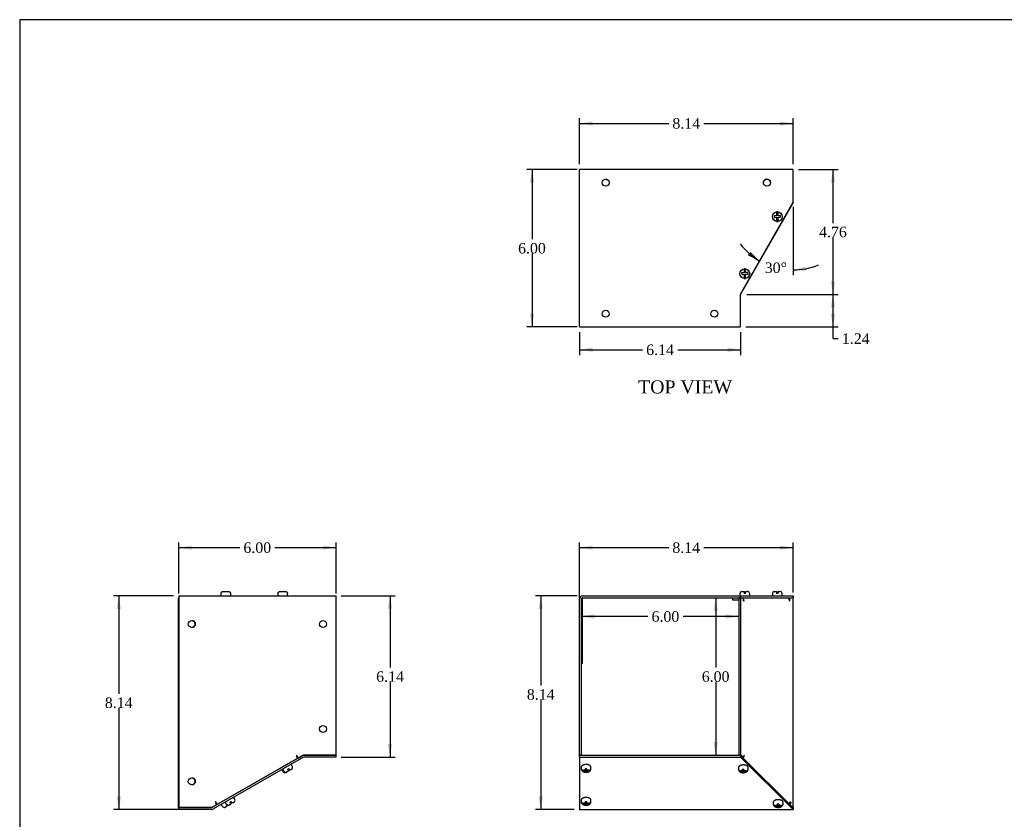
# Model space of a CAD drawing. Header units: inches. Extents: x 0.2 to 77.9, y -0.5 to 51.8.
# Tile 2 of 5: x 0.2 to 37.8, y 21.3 to 51.8. Entities that reach past the tile are written whole.
import ezdxf
from ezdxf.enums import TextEntityAlignment as Align

# ---------------------------------------------------------------- set-up
doc = ezdxf.new("R2010")
doc.units = ezdxf.units.IN
doc.header["$MEASUREMENT"] = 0
for name, color, linetype in [('COM55833-3', 7, 'Continuous'), ('COM55834-3', 7, 'Continuous'), ('COM55835-3', 7, 'Continuous'), ('Default', 7, 'Continuous'), ('QLB20316', 7, 'Continuous'), ('SCS19491', 7, 'Continuous')]:
    doc.layers.add(name, color=color, linetype=linetype)
doc.styles.add('SEACAD_Times_New_Roman', font='times.ttf')
doc.dimstyles.new('HAMMOND_(STH_-_66x44)', dxfattribs={"dimtxt": 0.4, "dimasz": 0.5, "dimexe": 0.2, "dimexo": 0.2, "dimgap": 0.1, "dimtad": 0, "dimtih": 1, "dimtoh": 1, "dimzin": 0, "dimdsep": 46, "dimtxsty": 'SEACAD_Times_New_Roman', "dimblk1": '_SE_FILLED', "dimblk2": '_SE_FILLED', "dimsah": 1, "dimcen": 0.2, "dimadec": 0, "dimazin": 0, "dimtfac": 0.8, "dimtofl": 0, "dimtmove": 0, "dimatfit": 3, "dimfxl": 1, "dimtolj": 1, "dimtzin": 0, "dimarcsym": 0})

# ---------------------------------------------------------------- blocks, each defined once
blk = doc.blocks.new('SE')
at = {"layer": 'COM55833-3', "color": 7, "linetype": 'Continuous'}
for p, q in [((21.587, 23.701), (21.587, 29.665)), ((21.659, 23.701), (21.659, 29.665)), ((21.695, 29.773), (27.731, 29.773)), ((21.695, 29.701), (27.731, 29.701)), ((27.731, 29.773), (29.731, 29.773)), ((27.731, 29.773), (27.731, 29.701)), ((27.735, 29.701), (29.731, 29.701)), ((29.731, 29.773), (29.731, 29.701)), ((21.659, 23.701), (21.587, 23.701))]:
    blk.add_line(p, q, dxfattribs=at)
for radius in [0.108, 0.036]:
    blk.add_arc((21.695, 29.665), radius, 90, 180, dxfattribs=at)
at = {"layer": 'COM55834-3', "color": 7, "linetype": 'Continuous'}
for p, q in [((21.587, 23.701), (27.731, 23.701)), ((21.587, 23.629), (21.587, 23.701)), ((27.731, 23.701), (27.731, 23.629)), ((27.731, 23.686), (29.719, 21.706)), ((21.587, 23.629), (27.731, 23.629)), ((21.587, 23.629), (21.587, 23.624)), ((21.587, 23.624), (21.587, 21.643)), ((27.731, 23.624), (27.731, 23.629)), ((27.731, 23.624), (29.719, 21.643)), ((27.731, 23.624), (27.731, 23.624)), ((21.587, 21.629), (21.587, 21.643)), ((21.587, 21.629), (29.731, 21.629)), ((29.719, 21.706), (29.719, 21.643)), ((29.719, 21.706), (29.731, 21.701)), ((29.731, 21.701), (29.731, 21.629)), ((29.731, 21.629), (29.731, 21.629))]:
    blk.add_line(p, q, dxfattribs=at)
blk.add_open_spline([(29.719, 21.643), (29.723, 21.635), (29.727, 21.631), (29.731, 21.629)], degree=3, dxfattribs=at)
at = {"layer": 'COM55835-3', "color": 7, "linetype": 'Continuous'}
for p, q in [((27.425, 29.701), (27.425, 29.629)), ((27.659, 29.701), (27.659, 23.701)), ((27.731, 29.701), (27.659, 29.701)), ((27.731, 29.701), (27.731, 23.701)), ((27.735, 29.701), (27.731, 29.701)), ((27.845, 29.593), (27.845, 29.701)), ((29.544, 29.687), (29.544, 29.701)), ((29.606, 29.593), (29.606, 29.701)), ((29.73, 21.701), (29.73, 29.701)), ((27.425, 29.629), (27.659, 29.629)), ((27.845, 29.593), (27.86, 29.593)), ((29.592, 29.593), (29.606, 29.593)), ((27.731, 23.701), (27.659, 23.701)), ((27.731, 23.701), (27.736, 23.701)), ((27.736, 23.701), (27.833, 23.603)), ((27.857, 23.7), (27.833, 23.603)), ((27.854, 23.686), (27.87, 23.686)), ((27.87, 23.686), (27.857, 23.7)), ((27.814, 23.603), (27.833, 23.603)), ((29.611, 21.813), (29.618, 21.813)), ((29.642, 21.909), (29.618, 21.813)), ((29.618, 21.813), (29.716, 21.715)), ((29.624, 21.909), (29.642, 21.909)), ((29.642, 21.909), (29.628, 21.923)), ((29.71, 21.715), (29.716, 21.715))]:
    blk.add_line(p, q, dxfattribs=at)
for centre, major_axis, ratio, start_param, end_param in [((29.498, 29.593), (0, 0.108), 0.868285, 4.712389, 6.283185), ((27.766, 29.593), (0, -0.108), 0.868285, 1.570796, 2.141907), ((27.777, 23.686), (-0.0765, -0.0763), 0.777371, 1.628479, 2.233059), ((29.535, 21.923), (0.0765, 0.0763), 0.777371, 4.493527, 5.374651)]:
    blk.add_ellipse(centre, major_axis=major_axis, ratio=ratio, start_param=start_param, end_param=end_param, dxfattribs=at)
blk.add_open_spline([(29.716, 21.715), (29.725, 21.71), (29.73, 21.706), (29.73, 21.701)], degree=3, dxfattribs=at)
at = {"layer": 'QLB20316', "color": 7, "linetype": 'Continuous'}
for p, q in [((21.689, 29.7), (21.689, 29.326)), ((21.689, 29.326), (21.689, 27.576)), ((21.7, 28.72), (21.689, 28.72)), ((21.699, 28.484), (21.699, 28.72)), ((21.689, 28.484), (21.7, 28.484)), ((21.699, 28.47), (21.689, 28.47)), ((21.699, 28.47), (21.699, 28.484)), ((21.689, 27.576), (21.689, 27.201)), ((21.689, 27.201), (21.659, 27.201))]:
    blk.add_line(p, q, dxfattribs=at)
at = {"layer": 'SCS19491', "color": 7, "linetype": 'Continuous'}
for p, q in [((27.702, 29.858), (27.702, 29.798)), ((27.769, 29.944), (27.77, 29.944)), ((27.77, 29.944), (27.797, 29.948)), ((27.797, 29.948), (27.86, 29.948)), ((27.86, 29.948), (27.86, 29.873)), ((27.92, 29.873), (27.86, 29.873)), ((27.92, 29.948), (27.985, 29.948)), ((27.92, 29.873), (27.92, 29.948)), ((28.014, 29.943), (28.011, 29.943)), ((28.077, 29.798), (28.077, 29.858)), ((28.943, 29.858), (28.943, 29.798)), ((29.01, 29.944), (29.011, 29.944)), ((29.011, 29.944), (29.038, 29.948)), ((29.038, 29.948), (29.101, 29.948)), ((29.101, 29.948), (29.101, 29.873)), ((29.161, 29.873), (29.101, 29.873)), ((29.161, 29.948), (29.226, 29.948)), ((29.161, 29.873), (29.161, 29.948)), ((29.255, 29.943), (29.253, 29.943)), ((29.318, 29.798), (29.318, 29.858)), ((21.649, 23.24), (21.649, 23.188)), ((21.653, 23.16), (21.668, 23.16)), ((21.801, 23.125), (21.744, 23.125)), ((21.744, 23.095), (21.803, 23.095)), ((21.857, 23.176), (21.797, 23.175)), ((21.797, 23.175), (21.798, 23.155)), ((21.798, 23.155), (21.801, 23.125)), ((21.801, 23.175), (21.801, 23.125)), ((21.803, 23.095), (21.803, 23.16)), ((21.803, 23.16), (21.807, 23.115)), ((21.803, 23.095), (21.806, 23.064)), ((21.807, 23.115), (21.863, 23.116)), ((21.807, 23.115), (21.807, 23.054)), ((21.807, 23.054), (21.867, 23.054)), ((21.861, 23.125), (21.858, 23.158)), ((21.93, 23.125), (21.861, 23.125)), ((21.863, 23.125), (21.863, 23.095)), ((21.863, 23.095), (21.93, 23.095)), ((21.866, 23.064), (21.863, 23.095)), ((21.867, 23.054), (21.866, 23.064)), ((22.007, 23.16), (22.021, 23.16)), ((22.024, 23.188), (22.024, 23.24)), ((27.645, 23.223), (27.645, 23.171)), ((27.648, 23.143), (27.664, 23.143)), ((27.796, 23.107), (27.739, 23.107)), ((27.739, 23.078), (27.799, 23.078)), ((27.853, 23.158), (27.793, 23.158)), ((27.793, 23.158), (27.794, 23.137)), ((27.794, 23.137), (27.796, 23.107)), ((27.796, 23.158), (27.796, 23.107)), ((27.799, 23.078), (27.799, 23.143)), ((27.799, 23.143), (27.802, 23.097)), ((27.799, 23.078), (27.801, 23.047)), ((27.802, 23.097), (27.859, 23.098)), ((27.802, 23.097), (27.802, 23.036)), ((27.802, 23.036), (27.862, 23.036)), ((27.856, 23.107), (27.854, 23.14)), ((27.925, 23.107), (27.856, 23.107)), ((27.859, 23.107), (27.859, 23.078)), ((27.859, 23.078), (27.925, 23.078)), ((27.861, 23.046), (27.859, 23.078)), ((27.862, 23.036), (27.861, 23.046)), ((28.002, 23.143), (28.016, 23.143)), ((28.02, 23.171), (28.02, 23.223)), ((21.649, 21.983), (21.649, 21.931)), ((21.653, 21.903), (21.668, 21.903)), ((21.801, 21.868), (21.744, 21.868)), ((21.744, 21.838), (21.803, 21.838)), ((21.857, 21.919), (21.797, 21.918)), ((21.797, 21.918), (21.798, 21.898)), ((21.798, 21.898), (21.801, 21.868)), ((21.801, 21.918), (21.801, 21.868)), ((21.803, 21.838), (21.803, 21.903)), ((21.803, 21.903), (21.807, 21.858)), ((21.803, 21.838), (21.806, 21.807)), ((21.807, 21.858), (21.863, 21.859)), ((21.807, 21.858), (21.807, 21.797)), ((21.807, 21.797), (21.867, 21.797)), ((21.861, 21.868), (21.858, 21.9)), ((21.93, 21.868), (21.861, 21.868)), ((21.863, 21.868), (21.863, 21.838)), ((21.863, 21.838), (21.93, 21.838)), ((21.866, 21.807), (21.863, 21.838)), ((21.867, 21.797), (21.866, 21.807)), ((22.007, 21.903), (22.021, 21.903)), ((22.024, 21.931), (22.024, 21.983)), ((28.973, 21.899), (28.973, 21.847)), ((28.977, 21.819), (28.992, 21.819)), ((29.125, 21.784), (29.068, 21.784)), ((29.181, 21.835), (29.121, 21.834)), ((29.121, 21.834), (29.123, 21.814)), ((29.123, 21.814), (29.125, 21.784)), ((29.125, 21.834), (29.125, 21.784)), ((29.127, 21.754), (29.127, 21.819)), ((29.127, 21.819), (29.131, 21.774)), ((29.185, 21.784), (29.182, 21.816)), ((29.254, 21.784), (29.185, 21.784)), ((29.187, 21.784), (29.187, 21.754)), ((29.331, 21.819), (29.345, 21.819)), ((29.348, 21.847), (29.348, 21.899)), ((29.068, 21.754), (29.127, 21.754)), ((29.127, 21.754), (29.13, 21.723)), ((29.131, 21.774), (29.187, 21.775)), ((29.131, 21.774), (29.131, 21.712)), ((29.131, 21.712), (29.191, 21.713)), ((29.187, 21.754), (29.254, 21.754)), ((29.19, 21.723), (29.187, 21.754)), ((29.191, 21.713), (29.19, 21.723))]:
    blk.add_line(p, q, dxfattribs=at)
for centre, radius, start, end in [((27.792, 29.858), 0.09, 104.9913, 180), ((27.727, 29.798), 0.025, 180, 270), ((27.985, 29.854), 0.0938, 72.0854, 90.0791), ((27.987, 29.858), 0.09, 0, 73.2208), ((28.052, 29.798), 0.025, 270, 0), ((29.033, 29.858), 0.09, 104.9913, 180), ((28.968, 29.798), 0.025, 180, 270), ((29.226, 29.854), 0.0938, 72.0854, 90.0791), ((29.228, 29.858), 0.09, 0, 73.2208), ((29.293, 29.798), 0.025, 270, 0), ((21.703, 23.182), 0.053, 172.9028, 197.6253), ((21.738, 23.214), 0.0887, 195.2953, 273.5732), ((21.738, 23.184), 0.0887, 195.2933, 273.5752), ((21.938, 23.073), 0.132, 183.8238, 188.4973), ((22.52, 23.208), 0.663, 182.7763, 184.3642), ((21.935, 23.214), 0.0887, 266.4248, 344.7067), ((21.935, 23.184), 0.0887, 266.4268, 344.7047), ((21.801, 23.195), 0.223, 352.302, 358.2068), ((27.698, 23.164), 0.053, 172.9028, 197.6253), ((27.734, 23.196), 0.0887, 195.2953, 273.5732), ((27.734, 23.166), 0.0887, 195.2933, 273.5752), ((27.933, 23.055), 0.132, 183.8238, 188.4973), ((28.515, 23.19), 0.663, 182.7763, 184.3642), ((27.931, 23.196), 0.0887, 266.4248, 344.7067), ((27.931, 23.166), 0.0887, 266.4268, 344.7047), ((27.796, 23.178), 0.223, 352.302, 358.2068), ((21.703, 21.925), 0.053, 172.9028, 197.6253), ((21.738, 21.957), 0.0887, 195.2953, 273.5732), ((21.738, 21.927), 0.0887, 195.2933, 273.5752), ((21.938, 21.816), 0.132, 183.8238, 188.4973), ((22.52, 21.951), 0.663, 182.7763, 184.3642), ((21.935, 21.957), 0.0887, 266.4248, 344.7067), ((21.935, 21.927), 0.0887, 266.4268, 344.7047), ((21.801, 21.938), 0.223, 352.302, 358.2068), ((29.027, 21.841), 0.053, 172.9028, 197.6253), ((29.063, 21.872), 0.0887, 195.2953, 273.5732), ((29.063, 21.843), 0.0887, 195.2933, 273.5752), ((29.844, 21.867), 0.663, 182.7763, 184.3642), ((29.259, 21.872), 0.0887, 266.4248, 344.7067), ((29.259, 21.843), 0.0887, 266.4268, 344.7047), ((29.125, 21.854), 0.223, 352.302, 358.2068), ((29.262, 21.732), 0.132, 183.8238, 188.4973)]:
    blk.add_arc(centre, radius, start, end, dxfattribs=at)
for centre, major_axis, start_param, end_param in [((21.837, 23.24), (-0.187, 0), 0, 0.020662), ((21.837, 23.175), (0.186, 0), 2.979806, 3.303379), ((21.837, 23.175), (-0.186, 0), 2.979806, 3.303379), ((27.832, 23.223), (0.187, 0), 3.141593, 3.162254), ((27.832, 23.158), (0.186, 0), 2.979806, 3.303379), ((27.832, 23.158), (-0.186, 0), 2.979806, 3.303379), ((21.837, 21.983), (-0.187, 0), 0, 0.020662), ((21.837, 21.918), (0.186, 0), 2.979806, 3.303379), ((21.837, 21.918), (-0.186, 0), 2.979806, 3.303379), ((29.161, 21.899), (-0.187, 0), 0, 0.020662), ((29.161, 21.834), (0.186, 0), 2.979806, 3.303379), ((29.161, 21.834), (-0.186, 0), 2.979806, 3.303379)]:
    blk.add_ellipse(centre, major_axis=major_axis, ratio=0.496671, start_param=start_param, end_param=end_param, dxfattribs=at)
for points, knots in [([(22.024, 23.239), (22.024, 23.244), (22.024, 23.254), (22.017, 23.272), (22.006, 23.289), (21.99, 23.304), (21.968, 23.318), (21.942, 23.329), (21.913, 23.338), (21.881, 23.344), (21.848, 23.347), (21.815, 23.346), (21.783, 23.342), (21.752, 23.336), (21.723, 23.326), (21.698, 23.314), (21.677, 23.299), (21.662, 23.282), (21.653, 23.265), (21.649, 23.249), (21.65, 23.241), (21.65, 23.238)], [0, 0, 0, 0, 0.034906, 0.084725, 0.135262, 0.188808, 0.245632, 0.304124, 0.362521, 0.420487, 0.478135, 0.53566, 0.593257, 0.651085, 0.709385, 0.768425, 0.828386, 0.881752, 0.931795, 0.979741, 1, 1, 1, 1]), ([(28.019, 23.221), (28.019, 23.226), (28.019, 23.237), (28.013, 23.254), (28.002, 23.271), (27.985, 23.286), (27.964, 23.3), (27.938, 23.312), (27.908, 23.32), (27.877, 23.326), (27.844, 23.329), (27.811, 23.328), (27.778, 23.325), (27.747, 23.318), (27.719, 23.308), (27.693, 23.296), (27.673, 23.281), (27.658, 23.264), (27.649, 23.247), (27.644, 23.231), (27.645, 23.223), (27.646, 23.22)], [0, 0, 0, 0, 0.034906, 0.084725, 0.135262, 0.188808, 0.245632, 0.304124, 0.362521, 0.420487, 0.478135, 0.53566, 0.593257, 0.651085, 0.709385, 0.768425, 0.828386, 0.881752, 0.931795, 0.979741, 1, 1, 1, 1]), ([(21.655, 23.152), (21.656, 23.151), (21.658, 23.143), (21.666, 23.127), (21.681, 23.108), (21.699, 23.091), (21.721, 23.076), (21.747, 23.064), (21.777, 23.056), (21.809, 23.051), (21.843, 23.049), (21.876, 23.052), (21.908, 23.059), (21.938, 23.069), (21.965, 23.083), (21.986, 23.1), (22.003, 23.12), (22.014, 23.138), (22.017, 23.149), (22.018, 23.152)], [0, 0, 0, 0, 0.006452, 0.062042, 0.117544, 0.174767, 0.235638, 0.301553, 0.371652, 0.442222, 0.512222, 0.582514, 0.654259, 0.729132, 0.797337, 0.860435, 0.919662, 0.976762, 1, 1, 1, 1]), ([(27.651, 23.134), (27.651, 23.133), (27.653, 23.125), (27.662, 23.109), (27.676, 23.09), (27.695, 23.073), (27.717, 23.058), (27.743, 23.046), (27.773, 23.038), (27.805, 23.033), (27.838, 23.032), (27.871, 23.034), (27.904, 23.041), (27.934, 23.051), (27.96, 23.066), (27.982, 23.083), (27.998, 23.102), (28.009, 23.12), (28.012, 23.131), (28.013, 23.134)], [0, 0, 0, 0, 0.006452, 0.062042, 0.117544, 0.174767, 0.235638, 0.301553, 0.371652, 0.442222, 0.512222, 0.582514, 0.654259, 0.729132, 0.797337, 0.860435, 0.919662, 0.976762, 1, 1, 1, 1]), ([(22.024, 21.982), (22.024, 21.987), (22.024, 21.997), (22.017, 22.015), (22.006, 22.032), (21.99, 22.047), (21.968, 22.061), (21.942, 22.072), (21.913, 22.081), (21.881, 22.087), (21.848, 22.089), (21.815, 22.089), (21.783, 22.085), (21.752, 22.079), (21.723, 22.069), (21.698, 22.057), (21.677, 22.042), (21.662, 22.025), (21.653, 22.007), (21.649, 21.992), (21.65, 21.984), (21.65, 21.981)], [0, 0, 0, 0, 0.034906, 0.084725, 0.135262, 0.188808, 0.245632, 0.304124, 0.362521, 0.420487, 0.478135, 0.53566, 0.593257, 0.651085, 0.709385, 0.768425, 0.828386, 0.881752, 0.931795, 0.979741, 1, 1, 1, 1]), ([(21.655, 21.895), (21.656, 21.894), (21.658, 21.886), (21.666, 21.87), (21.681, 21.85), (21.699, 21.834), (21.721, 21.819), (21.747, 21.807), (21.777, 21.799), (21.809, 21.794), (21.843, 21.792), (21.876, 21.795), (21.908, 21.801), (21.938, 21.812), (21.965, 21.826), (21.986, 21.843), (22.003, 21.863), (22.014, 21.881), (22.017, 21.892), (22.018, 21.895)], [0, 0, 0, 0, 0.006452, 0.062042, 0.117544, 0.174767, 0.235638, 0.301553, 0.371652, 0.442222, 0.512222, 0.582514, 0.654259, 0.729132, 0.797337, 0.860435, 0.919662, 0.976762, 1, 1, 1, 1]), ([(29.348, 21.898), (29.348, 21.903), (29.348, 21.913), (29.342, 21.93), (29.33, 21.947), (29.314, 21.963), (29.292, 21.977), (29.266, 21.988), (29.237, 21.997), (29.205, 22.003), (29.173, 22.005), (29.139, 22.005), (29.107, 22.001), (29.076, 21.995), (29.047, 21.985), (29.022, 21.972), (29.002, 21.958), (28.986, 21.941), (28.977, 21.923), (28.973, 21.908), (28.974, 21.899), (28.974, 21.897)], [0, 0, 0, 0, 0.034906, 0.084725, 0.135262, 0.188808, 0.245632, 0.304124, 0.362521, 0.420487, 0.478135, 0.53566, 0.593257, 0.651085, 0.709385, 0.768425, 0.828386, 0.881752, 0.931795, 0.979741, 1, 1, 1, 1]), ([(28.98, 21.811), (28.98, 21.81), (28.982, 21.801), (28.99, 21.786), (29.005, 21.766), (29.023, 21.749), (29.045, 21.735), (29.072, 21.723), (29.101, 21.714), (29.134, 21.709), (29.167, 21.708), (29.2, 21.711), (29.232, 21.717), (29.262, 21.728), (29.289, 21.742), (29.31, 21.759), (29.327, 21.779), (29.338, 21.797), (29.341, 21.807), (29.342, 21.811)], [0, 0, 0, 0, 0.006452, 0.062042, 0.117544, 0.174767, 0.235638, 0.301553, 0.371652, 0.442222, 0.512222, 0.582514, 0.654259, 0.729132, 0.797337, 0.860435, 0.919662, 0.976762, 1, 1, 1, 1])]:
    blk.add_open_spline(points, degree=3, knots=knots, dxfattribs=at)
blk = doc.blocks.new('SE2')
at = {"layer": 'COM55833-3', "color": 7, "linetype": 'Continuous'}
for p, q in [((6.301, 29.773), (12.301, 29.773)), ((6.301, 29.773), (6.301, 29.665)), ((6.301, 29.665), (6.301, 21.701)), ((12.301, 29.665), (12.301, 29.773)), ((12.301, 23.701), (12.301, 29.665)), ((10.806, 23.685), (10.78, 23.671)), ((10.78, 23.671), (10.834, 23.577)), ((10.806, 23.685), (10.86, 23.592)), ((10.86, 23.592), (11.051, 23.701)), ((11.051, 23.701), (12.301, 23.701)), ((10.834, 23.577), (7.768, 21.825)), ((7.551, 21.701), (7.742, 21.81)), ((7.714, 21.919), (7.688, 21.904)), ((7.688, 21.904), (7.742, 21.81)), ((7.768, 21.825), (7.714, 21.919)), ((6.301, 21.701), (7.551, 21.701))]:
    blk.add_line(p, q, dxfattribs=at)
for centre in [(6.801, 28.701), (11.801, 28.701), (11.801, 24.701), (6.801, 22.701)]:
    blk.add_circle(centre, 0.133, dxfattribs=at)
at = {"layer": 'COM55834-3', "color": 7, "linetype": 'Continuous'}
for p, q in [((11.026, 23.687), (7.564, 21.706)), ((12.301, 23.701), (11.079, 23.701)), ((12.301, 23.629), (12.301, 23.701)), ((11.062, 23.624), (7.6, 21.643)), ((12.301, 23.629), (11.079, 23.629)), ((6.301, 21.629), (6.301, 21.701)), ((7.546, 21.701), (6.301, 21.701)), ((7.546, 21.629), (6.301, 21.629))]:
    blk.add_line(p, q, dxfattribs=at)
for centre, radius, start, end in [((11.079, 23.593), 0.108, 90, 119.78), ((11.079, 23.593), 0.036, 90, 119.78), ((7.546, 21.737), 0.036, 270, 299.78), ((7.546, 21.737), 0.108, 270, 299.78)]:
    blk.add_arc(centre, radius, start, end, dxfattribs=at)
at = {"layer": 'COM55835-3', "color": 7, "linetype": 'Continuous'}
for p, q in [((6.3, 21.701), (6.3, 29.701)), ((6.3, 29.701), (6.301, 29.701)), ((10.801, 23.683), (10.836, 23.603)), ((10.849, 23.61), (10.836, 23.603)), ((10.836, 23.603), (10.853, 23.603)), ((7.748, 21.813), (7.577, 21.715)), ((7.73, 21.83), (7.756, 21.845)), ((7.738, 21.834), (7.748, 21.813)), ((7.74, 21.813), (7.748, 21.813)), ((6.301, 21.701), (6.3, 21.701)), ((7.575, 21.715), (7.577, 21.715))]:
    blk.add_line(p, q, dxfattribs=at)
for centre, radius, start, end in [((6.8, 28.701), 0.133, 0, 89.8583), ((6.8, 28.701), 0.133, 270, 0), ((6.8, 22.701), 0.133, 0, 89.8584), ((6.8, 22.701), 0.133, 270, 0), ((7.153, 23.233), 1.576, 285.4906, 285.593)]:
    blk.add_arc(centre, radius, start, end, dxfattribs=at)
blk.add_ellipse((10.753, 23.686), major_axis=(-0.0537, 0.0937), ratio=0.444124, start_param=3.479923, end_param=3.960718, dxfattribs=at)
at = {"layer": 'SCS19491', "color": 7, "linetype": 'Continuous'}
for p, q in [((7.909, 29.858), (7.909, 29.798)), ((7.913, 29.873), (7.91, 29.873)), ((8.004, 29.948), (8.066, 29.948)), ((8.067, 29.943), (8.127, 29.944)), ((8.121, 29.948), (8.118, 29.948)), ((8.123, 29.948), (8.121, 29.948)), ((8.121, 29.948), (8.121, 29.944)), ((8.126, 29.948), (8.123, 29.948)), ((8.123, 29.944), (8.123, 29.948)), ((8.126, 29.948), (8.189, 29.948)), ((8.127, 29.944), (8.126, 29.948)), ((8.283, 29.873), (8.281, 29.873)), ((8.284, 29.798), (8.284, 29.858)), ((10.081, 29.858), (10.081, 29.798)), ((10.085, 29.873), (10.082, 29.873)), ((10.176, 29.948), (10.238, 29.948)), ((10.239, 29.943), (10.299, 29.944)), ((10.293, 29.948), (10.29, 29.948)), ((10.295, 29.948), (10.293, 29.948)), ((10.293, 29.948), (10.293, 29.944)), ((10.298, 29.948), (10.295, 29.948)), ((10.295, 29.944), (10.295, 29.948)), ((10.298, 29.948), (10.361, 29.948)), ((10.299, 29.944), (10.298, 29.948)), ((10.455, 29.873), (10.453, 29.873)), ((10.456, 29.798), (10.456, 29.858)), ((10.476, 23.372), (10.476, 23.372)), ((10.634, 23.282), (10.604, 23.334)), ((10.248, 23.129), (10.277, 23.077)), ((10.279, 23.26), (10.28, 23.26)), ((10.279, 23.147), (10.309, 23.095)), ((10.311, 23.278), (10.311, 23.277)), ((10.377, 23.036), (10.379, 23.036)), ((10.404, 23.046), (10.405, 23.047)), ((10.435, 23.064), (10.405, 23.047)), ((10.408, 23.054), (10.411, 23.054)), ((10.435, 23.064), (10.436, 23.064)), ((10.49, 23.095), (10.436, 23.064)), ((10.453, 23.16), (10.505, 23.19)), ((10.453, 23.16), (10.49, 23.095)), ((10.511, 23.107), (10.474, 23.172)), ((10.542, 23.125), (10.505, 23.19)), ((10.542, 23.125), (10.511, 23.107)), ((10.594, 23.155), (10.542, 23.125)), ((10.619, 23.175), (10.594, 23.155)), ((10.594, 23.155), (10.599, 23.158)), ((10.621, 23.176), (10.619, 23.175)), ((7.935, 21.806), (7.965, 21.754)), ((7.966, 21.938), (7.967, 21.936)), ((8.082, 21.89), (8.112, 21.838)), ((8.109, 21.819), (8.12, 21.826)), ((8.109, 21.819), (8.146, 21.754)), ((8.113, 22.022), (8.114, 22.02)), ((8.198, 21.784), (8.192, 21.794)), ((8.239, 21.807), (8.198, 21.784)), ((8.211, 21.797), (8.214, 21.797)), ((8.238, 21.807), (8.239, 21.807)), ((8.293, 21.838), (8.239, 21.807)), ((8.256, 21.903), (8.308, 21.933)), ((8.256, 21.903), (8.293, 21.838)), ((8.279, 22.115), (8.278, 22.116)), ((8.345, 21.868), (8.308, 21.933)), ((8.397, 21.898), (8.345, 21.868)), ((8.422, 21.918), (8.397, 21.898)), ((8.397, 21.898), (8.402, 21.9)), ((8.437, 22.024), (8.407, 22.076)), ((8.424, 21.919), (8.422, 21.918)), ((8.064, 21.712), (8.067, 21.713)), ((8.091, 21.723), (8.092, 21.723)), ((8.146, 21.754), (8.092, 21.723))]:
    blk.add_line(p, q, dxfattribs=at)
for centre, radius, start, end in [((7.999, 29.858), 0.09, 170.4059, 180), ((7.934, 29.798), 0.025, 180, 270), ((8.259, 29.798), 0.025, 270, 0), ((8.194, 29.858), 0.09, 0, 9.5941), ((10.171, 29.858), 0.09, 170.4059, 180), ((10.106, 29.798), 0.025, 180, 270), ((10.431, 29.798), 0.025, 270, 0), ((10.366, 29.858), 0.09, 0, 9.5941), ((10.583, 23.321), 0.025, 29.78, 119.78), ((10.556, 23.237), 0.09, 316.5919, 29.78), ((10.269, 23.142), 0.025, 119.78, 209.78), ((10.3, 23.16), 0.025, 119.78, 209.78), ((10.355, 23.122), 0.09, 209.78, 284.8135), ((10.387, 23.14), 0.09, 209.78, 284.8135), ((10.356, 23.132), 0.0981, 282.5136, 299.9006), ((10.387, 23.149), 0.0981, 282.5136, 299.9006), ((10.552, 23.239), 0.0938, 299.7009, 317.6946), ((7.957, 21.818), 0.025, 119.78, 209.78), ((8.104, 21.903), 0.025, 119.78, 209.78), ((8.19, 21.883), 0.09, 209.78, 284.8135), ((8.19, 21.892), 0.0981, 282.5136, 299.9006), ((8.212, 21.896), 0.09, 328.0382, 20.1859), ((8.386, 22.064), 0.025, 29.78, 119.78), ((8.355, 21.982), 0.0938, 299.7009, 317.6946), ((8.359, 21.98), 0.09, 316.5919, 29.78), ((8.043, 21.799), 0.09, 209.78, 284.8135), ((8.043, 21.808), 0.0981, 282.5136, 299.9006)]:
    blk.add_arc(centre, radius, start, end, dxfattribs=at)
for points in [[(7.913, 29.873), (7.914, 29.878), (7.915, 29.883), (7.919, 29.893), (7.921, 29.898), (7.927, 29.907), (7.93, 29.912), (7.937, 29.92), (7.94, 29.924), (7.949, 29.93), (7.953, 29.933), (7.963, 29.939), (7.967, 29.941), (7.978, 29.944), (7.983, 29.946), (7.993, 29.947), (7.999, 29.948), (8.004, 29.948)], [(8.189, 29.948), (8.195, 29.948), (8.2, 29.947), (8.211, 29.946), (8.216, 29.944), (8.226, 29.941), (8.231, 29.939), (8.24, 29.933), (8.245, 29.93), (8.253, 29.924), (8.257, 29.92), (8.264, 29.912), (8.267, 29.907), (8.272, 29.898), (8.275, 29.893), (8.278, 29.883), (8.28, 29.878), (8.281, 29.873)], [(10.085, 29.873), (10.086, 29.878), (10.087, 29.883), (10.091, 29.893), (10.093, 29.898), (10.099, 29.907), (10.102, 29.912), (10.109, 29.92), (10.112, 29.924), (10.121, 29.93), (10.125, 29.933), (10.135, 29.939), (10.139, 29.941), (10.15, 29.944), (10.155, 29.946), (10.165, 29.947), (10.171, 29.948), (10.176, 29.948)], [(10.361, 29.948), (10.367, 29.948), (10.372, 29.947), (10.383, 29.946), (10.388, 29.944), (10.398, 29.941), (10.403, 29.939), (10.412, 29.933), (10.417, 29.93), (10.425, 29.924), (10.429, 29.92), (10.436, 29.912), (10.439, 29.907), (10.444, 29.898), (10.447, 29.893), (10.45, 29.883), (10.452, 29.878), (10.453, 29.873)]]:
    blk.add_open_spline(points, degree=3, knots=[0, 0, 0, 0, 0.125, 0.125, 0.25, 0.25, 0.375, 0.375, 0.5, 0.5, 0.625, 0.625, 0.75, 0.75, 0.875, 0.875, 1, 1, 1, 1], dxfattribs=at)
for points in [[(8.066, 29.948), (8.066, 29.948), (8.066, 29.946), (8.067, 29.943)], [(10.238, 29.948), (10.238, 29.948), (10.238, 29.946), (10.239, 29.943)]]:
    blk.add_open_spline(points, degree=3, dxfattribs=at)
blk = doc.blocks.new('SE4')
at = {"layer": 'COM55833-3', "color": 7, "linetype": 'Continuous'}
for p, q in [((21.587, 40.037), (21.587, 46.037)), ((21.695, 46.037), (21.587, 46.037)), ((29.731, 46.037), (21.695, 46.037)), ((29.731, 44.787), (29.731, 46.037)), ((27.731, 41.287), (29.731, 44.787)), ((27.731, 40.037), (27.731, 41.287)), ((21.587, 40.037), (21.695, 40.037)), ((21.695, 40.037), (27.731, 40.037))]:
    blk.add_line(p, q, dxfattribs=at)
for centre in [(22.587, 45.537), (28.731, 45.537), (22.587, 40.537), (26.731, 40.537)]:
    blk.add_circle(centre, 0.133, dxfattribs=at)
at = {"layer": 'COM55834-3', "color": 7, "linetype": 'Continuous'}
for p, q in [((27.731, 41.277), (29.719, 44.738)), ((29.719, 44.767), (29.719, 44.738)), ((29.731, 44.787), (29.731, 44.783))]:
    blk.add_line(p, q, dxfattribs=at)
for centre, radius, start, end in [((22.587, 45.537), 0.133, 178.5785, 180), ((22.587, 45.537), 0.133, 74.9628, 91.3704), ((28.731, 45.537), 0.133, 0, 180), ((28.731, 45.537), 0.133, 359.832, 0), ((28.427, 45.102), 1.342, 344.2763, 346.2384)]:
    blk.add_arc(centre, radius, start, end, dxfattribs=at)
at = {"layer": 'COM55835-3', "color": 7, "linetype": 'Continuous'}
for p, q in [((29.658, 46.038), (29.658, 46.037)), ((29.73, 46.038), (29.658, 46.038)), ((29.73, 46.038), (29.73, 46.037))]:
    blk.add_line(p, q, dxfattribs=at)
blk.add_arc((27.767, 41.278), 0.036, 152.1732, 180, dxfattribs=at)
at = {"layer": 'SCS19491', "color": 7, "linetype": 'Continuous'}
for p, q in [((29.101, 44.425), (29.101, 44.334)), ((29.101, 44.334), (29.101, 44.275)), ((29.161, 44.334), (29.161, 44.425)), ((29.161, 44.277), (29.161, 44.334)), ((29.038, 44.272), (29.009, 44.271)), ((29.009, 44.271), (29.011, 44.211)), ((29.011, 44.211), (29.038, 44.212)), ((29.101, 44.275), (29.038, 44.272)), ((29.038, 44.212), (29.101, 44.215)), ((29.101, 44.215), (29.101, 44.148)), ((29.101, 44.148), (29.101, 44.057)), ((29.22, 44.279), (29.161, 44.277)), ((29.161, 44.217), (29.226, 44.22)), ((29.161, 44.148), (29.161, 44.217)), ((29.161, 44.057), (29.161, 44.148)), ((29.253, 44.281), (29.22, 44.279)), ((29.226, 44.22), (29.255, 44.221)), ((29.255, 44.221), (29.253, 44.281)), ((27.797, 42.1), (27.768, 42.099)), ((27.768, 42.099), (27.77, 42.039)), ((27.86, 42.103), (27.797, 42.1)), ((27.86, 42.253), (27.86, 42.162)), ((27.86, 42.162), (27.86, 42.103)), ((27.92, 42.162), (27.92, 42.253)), ((27.92, 42.105), (27.92, 42.162)), ((27.979, 42.107), (27.92, 42.105)), ((28.011, 42.109), (27.979, 42.107)), ((28.014, 42.049), (28.011, 42.109)), ((27.77, 42.039), (27.797, 42.04)), ((27.797, 42.04), (27.86, 42.043)), ((27.86, 42.043), (27.86, 41.976)), ((27.86, 41.976), (27.86, 41.885)), ((27.92, 42.045), (27.985, 42.048)), ((27.92, 41.976), (27.92, 42.045)), ((27.92, 41.885), (27.92, 41.976)), ((27.985, 42.048), (28.014, 42.049))]:
    blk.add_line(p, q, dxfattribs=at)
for centre in [(29.131, 44.241), (27.89, 42.069)]:
    blk.add_circle(centre, 0.187, dxfattribs=at)
for centre, start, end in [((29.131, 44.241), 80.7303, 99.2697), ((29.131, 44.241), 260.7303, 279.2697), ((27.89, 42.069), 80.7303, 99.2697), ((27.89, 42.069), 260.7303, 279.2697)]:
    blk.add_arc(centre, 0.186, start, end, dxfattribs=at)
blk = doc.blocks.new('DMBLK7845')
at = {"layer": 'Default', "linetype": 'Continuous', "transparency": 16777216}
for points in [[(22.159, 28.908), (22.159, 29.075), (21.659, 28.991)], [(27.159, 28.908), (27.659, 28.991), (27.159, 29.075)]]:
    blk.add_hatch(color=7, dxfattribs=at).paths.add_polyline_path(points)
at = {"layer": 'Default', "color": 7, "linetype": 'Continuous', "transparency": 16777216}
for p, q in [((24.194, 28.991), (21.659, 28.991)), ((27.659, 28.991), (25.536, 28.991))]:
    blk.add_line(p, q, dxfattribs=at)
at = {"layer": 'Default', "color": 7, "linetype": 'Continuous', "transparency": 16777216, "style": 'SEACAD_Times_New_Roman'}
blk.add_text('6.00', height=0.4, dxfattribs=at).set_placement((24.334, 29.191), align=Align.TOP_LEFT)
blk = doc.blocks.new('_SE_FILLED')
at = {"color": 0}
blk.add_line((0, 0), (-1, 0), dxfattribs=at)
blk.add_solid([(0, 0), (-1, -0.1665), (-1, 0.1665), (0, 0)], dxfattribs=at)
blk = doc.blocks.new('DMBLK7846')
at = {"layer": 'Default', "linetype": 'Continuous', "transparency": 16777216}
for points in [[(26.697, 29.201), (26.863, 29.201), (26.78, 29.701)], [(26.697, 24.201), (26.78, 23.701), (26.863, 24.201)]]:
    blk.add_hatch(color=7, dxfattribs=at).paths.add_polyline_path(points)
at = {"layer": 'Default', "color": 7, "linetype": 'Continuous', "transparency": 16777216}
for p, q in [((26.78, 29.701), (26.78, 27.041)), ((26.78, 26.501), (26.78, 23.701))]:
    blk.add_line(p, q, dxfattribs=at)
at = {"layer": 'Default', "color": 7, "linetype": 'Continuous', "transparency": 16777216, "style": 'SEACAD_Times_New_Roman'}
blk.add_text('6.00', height=0.4, dxfattribs=at).set_placement((26.249, 26.901), align=Align.TOP_LEFT)
blk = doc.blocks.new('DMBLK7849')
at = {"layer": 'Default', "linetype": 'Continuous', "transparency": 16777216}
for points in [[(6.801, 31.701), (6.301, 31.618), (6.801, 31.535)], [(11.801, 31.701), (11.801, 31.535), (12.301, 31.618)]]:
    blk.add_hatch(color=7, dxfattribs=at).paths.add_polyline_path(points)
at = {"layer": 'Default', "color": 7, "linetype": 'Continuous', "transparency": 16777216}
for p, q in [((6.301, 29.865), (6.301, 31.818)), ((6.301, 31.618), (8.63, 31.618)), ((9.972, 31.618), (12.301, 31.618)), ((12.301, 29.865), (12.301, 31.818))]:
    blk.add_line(p, q, dxfattribs=at)
at = {"layer": 'Default', "color": 7, "linetype": 'Continuous', "transparency": 16777216, "style": 'SEACAD_Times_New_Roman'}
blk.add_text('6.00', height=0.4, dxfattribs=at).set_placement((8.77, 31.818), align=Align.TOP_LEFT)
blk = doc.blocks.new('DMBLK7850')
at = {"layer": 'Default', "linetype": 'Continuous', "transparency": 16777216}
for points in [[(3.933, 29.273), (4.1, 29.273), (4.016, 29.773)], [(3.933, 22.129), (4.016, 21.629), (4.1, 22.129)]]:
    blk.add_hatch(color=7, dxfattribs=at).paths.add_polyline_path(points)
at = {"layer": 'Default', "color": 7, "linetype": 'Continuous', "transparency": 16777216}
for p, q in [((6.101, 29.773), (3.816, 29.773)), ((4.016, 29.773), (4.016, 26.041)), ((4.016, 25.501), (4.016, 21.629)), ((6.723, 21.629), (3.816, 21.629))]:
    blk.add_line(p, q, dxfattribs=at)
at = {"layer": 'Default', "color": 7, "linetype": 'Continuous', "transparency": 16777216, "style": 'SEACAD_Times_New_Roman'}
blk.add_text('8.14', height=0.4, dxfattribs=at).set_placement((3.485, 25.901), align=Align.TOP_LEFT)
blk = doc.blocks.new('DMBLK7851')
at = {"layer": 'Default', "linetype": 'Continuous', "transparency": 16777216}
for points in [[(14.444, 29.273), (14.36, 29.773), (14.277, 29.273)], [(14.444, 24.129), (14.277, 24.129), (14.36, 23.629)]]:
    blk.add_hatch(color=7, dxfattribs=at).paths.add_polyline_path(points)
at = {"layer": 'Default', "color": 7, "linetype": 'Continuous', "transparency": 16777216}
for p, q in [((12.501, 29.773), (14.56, 29.773)), ((14.36, 29.773), (14.36, 27.041)), ((14.36, 26.501), (14.36, 23.629)), ((12.501, 23.629), (14.56, 23.629))]:
    blk.add_line(p, q, dxfattribs=at)
at = {"layer": 'Default', "color": 7, "linetype": 'Continuous', "transparency": 16777216, "style": 'SEACAD_Times_New_Roman'}
blk.add_text('6.14', height=0.4, dxfattribs=at).set_placement((13.83, 26.901), align=Align.TOP_LEFT)
blk = doc.blocks.new('DMBLK7852')
at = {"layer": 'Default', "linetype": 'Continuous', "transparency": 16777216}
for points in [[(22.087, 31.701), (21.587, 31.618), (22.087, 31.535)], [(29.23, 31.701), (29.23, 31.535), (29.73, 31.618)]]:
    blk.add_hatch(color=7, dxfattribs=at).paths.add_polyline_path(points)
at = {"layer": 'Default', "color": 7, "linetype": 'Continuous', "transparency": 16777216}
for p, q in [((21.587, 23.824), (21.587, 31.818)), ((21.587, 31.618), (24.987, 31.618)), ((26.329, 31.618), (29.73, 31.618)), ((29.73, 29.901), (29.73, 31.818))]:
    blk.add_line(p, q, dxfattribs=at)
at = {"layer": 'Default', "color": 7, "linetype": 'Continuous', "transparency": 16777216, "style": 'SEACAD_Times_New_Roman'}
blk.add_text('8.14', height=0.4, dxfattribs=at).set_placement((25.127, 31.818), align=Align.TOP_LEFT)
blk = doc.blocks.new('DMBLK7853')
at = {"layer": 'Default', "linetype": 'Continuous', "transparency": 16777216}
for points in [[(20.025, 29.273), (20.191, 29.273), (20.108, 29.773)], [(20.025, 22.129), (20.108, 21.629), (20.191, 22.129)]]:
    blk.add_hatch(color=7, dxfattribs=at).paths.add_polyline_path(points)
at = {"layer": 'Default', "color": 7, "linetype": 'Continuous', "transparency": 16777216}
for p, q in [((21.495, 29.773), (19.908, 29.773)), ((20.108, 29.773), (20.108, 26.357)), ((20.108, 25.817), (20.108, 21.629)), ((21.387, 21.629), (19.908, 21.629))]:
    blk.add_line(p, q, dxfattribs=at)
at = {"layer": 'Default', "color": 7, "linetype": 'Continuous', "transparency": 16777216, "style": 'SEACAD_Times_New_Roman'}
blk.add_text('8.14', height=0.4, dxfattribs=at).set_placement((19.577, 26.217), align=Align.TOP_LEFT)
blk = doc.blocks.new('DMBLK7854')
at = {"layer": 'Default', "linetype": 'Continuous', "transparency": 16777216}
for points in [[(22.087, 47.878), (21.587, 47.795), (22.087, 47.712)], [(29.231, 47.878), (29.231, 47.712), (29.731, 47.795)]]:
    blk.add_hatch(color=7, dxfattribs=at).paths.add_polyline_path(points)
at = {"layer": 'Default', "color": 7, "linetype": 'Continuous', "transparency": 16777216}
for p, q in [((21.587, 46.237), (21.587, 47.995)), ((21.587, 47.795), (24.988, 47.795)), ((26.33, 47.795), (29.731, 47.795)), ((29.731, 46.237), (29.731, 47.995))]:
    blk.add_line(p, q, dxfattribs=at)
at = {"layer": 'Default', "color": 7, "linetype": 'Continuous', "transparency": 16777216, "style": 'SEACAD_Times_New_Roman'}
blk.add_text('8.14', height=0.4, dxfattribs=at).set_placement((25.128, 47.995), align=Align.TOP_LEFT)
blk = doc.blocks.new('DMBLK7855')
at = {"layer": 'Default', "linetype": 'Continuous', "transparency": 16777216}
for points in [[(22.087, 39.081), (22.087, 39.248), (21.587, 39.164)], [(27.231, 39.081), (27.731, 39.164), (27.231, 39.248)]]:
    blk.add_hatch(color=7, dxfattribs=at).paths.add_polyline_path(points)
at = {"layer": 'Default', "color": 7, "linetype": 'Continuous', "transparency": 16777216}
for p, q in [((21.587, 39.837), (21.587, 38.964)), ((27.731, 39.837), (27.731, 38.964)), ((21.587, 39.164), (23.988, 39.164)), ((25.33, 39.164), (27.731, 39.164))]:
    blk.add_line(p, q, dxfattribs=at)
at = {"layer": 'Default', "color": 7, "linetype": 'Continuous', "transparency": 16777216, "style": 'SEACAD_Times_New_Roman'}
blk.add_text('6.14', height=0.4, dxfattribs=at).set_placement((24.128, 39.364), align=Align.TOP_LEFT)
blk = doc.blocks.new('DMBLK7869')
at = {"layer": 'Default', "linetype": 'Continuous', "transparency": 16777216}
for points in [[(19.691, 45.537), (19.858, 45.537), (19.775, 46.037)], [(19.691, 40.537), (19.775, 40.037), (19.858, 40.537)]]:
    blk.add_hatch(color=7, dxfattribs=at).paths.add_polyline_path(points)
at = {"layer": 'Default', "color": 7, "linetype": 'Continuous', "transparency": 16777216}
for p, q in [((21.495, 46.037), (19.575, 46.037)), ((19.775, 46.037), (19.775, 43.377)), ((19.775, 42.837), (19.775, 40.037)), ((21.495, 40.037), (19.575, 40.037))]:
    blk.add_line(p, q, dxfattribs=at)
at = {"layer": 'Default', "color": 7, "linetype": 'Continuous', "transparency": 16777216, "style": 'SEACAD_Times_New_Roman'}
blk.add_text('6.00', height=0.4, dxfattribs=at).set_placement((19.244, 43.237), align=Align.TOP_LEFT)
blk = doc.blocks.new('DMBLK7870')
at = {"layer": 'Default', "linetype": 'Continuous', "transparency": 16777216}
for points in [[(31.337, 40.778), (31.254, 41.278), (31.17, 40.778)], [(31.337, 40.537), (31.17, 40.537), (31.254, 40.037)]]:
    blk.add_hatch(color=7, dxfattribs=at).paths.add_polyline_path(points)
at = {"layer": 'Default', "color": 7, "linetype": 'Continuous', "transparency": 16777216}
for p, q in [((27.967, 41.278), (31.454, 41.278)), ((31.254, 39.59), (31.254, 41.278)), ((27.931, 40.037), (31.454, 40.037)), ((31.254, 39.59), (31.454, 39.59))]:
    blk.add_line(p, q, dxfattribs=at)
at = {"layer": 'Default', "color": 7, "linetype": 'Continuous', "transparency": 16777216, "style": 'SEACAD_Times_New_Roman'}
blk.add_text('1.24', height=0.4, dxfattribs=at).set_placement((31.594, 39.79), align=Align.TOP_LEFT)
blk = doc.blocks.new('DMBLK7871')
at = {"layer": 'Default', "linetype": 'Continuous', "transparency": 16777216}
for points in [[(31.337, 45.537), (31.254, 46.037), (31.17, 45.537)], [(31.337, 41.778), (31.17, 41.778), (31.254, 41.278)]]:
    blk.add_hatch(color=7, dxfattribs=at).paths.add_polyline_path(points)
at = {"layer": 'Default', "color": 7, "linetype": 'Continuous', "transparency": 16777216}
for p, q in [((29.931, 46.037), (31.454, 46.037)), ((31.254, 43.997), (31.254, 46.037)), ((31.254, 41.278), (31.254, 43.457)), ((27.967, 41.278), (31.454, 41.278))]:
    blk.add_line(p, q, dxfattribs=at)
at = {"layer": 'Default', "color": 7, "linetype": 'Continuous', "transparency": 16777216, "style": 'SEACAD_Times_New_Roman'}
blk.add_text('4.76', height=0.4, dxfattribs=at).set_placement((30.723, 43.857), align=Align.TOP_LEFT)
blk = doc.blocks.new('DMBLK7872')
at = {"layer": 'Default', "linetype": 'Continuous', "transparency": 16777216}
for points in [[(28.004, 42.769), (28.46, 42.546), (28.101, 42.904)], [(30.219, 42.339), (29.73, 42.207), (30.236, 42.173)]]:
    blk.add_hatch(color=7, dxfattribs=at).paths.add_polyline_path(points)
at = {"layer": 'Default', "color": 7, "linetype": 'Continuous', "transparency": 16777216}
blk.add_line((29.73, 44.615), (29.73, 42.007), dxfattribs=at)
for start, end in [(217.6498, 240.1235), (270, 292.4736)]:
    blk.add_arc((29.73, 44.757), 2.549, start, end, dxfattribs=at)
at = {"layer": 'Default', "color": 7, "linetype": 'Continuous', "transparency": 16777216, "style": 'SEACAD_Times_New_Roman'}
blk.add_text('30°', height=0.4, dxfattribs=at).set_placement((28.651, 42.493), align=Align.TOP_LEFT)
blk = doc.blocks.new('BORDER')
at = {"layer": 'Default', "color": 7, "linetype": 'Continuous'}
for p, q in [((0, 27.86), (-41.86, 27.86)), ((-41.86, 27.86), (-41.86, 0))]:
    blk.add_line(p, q, dxfattribs=at)

msp = doc.modelspace()

# ---------------------------------------------------------------- block references
at = {"layer": 'Default', "color": 7, "xscale": 1.855, "yscale": 1.855, "zscale": 1.855}
msp.add_blockref('BORDER', (77.888, 0.072), dxfattribs=at)
at = {"layer": 'Default'}
for name in ['SE4', 'SE2', 'SE']:
    msp.add_blockref(name, (0, 0), dxfattribs=at)

# ---------------------------------------------------------------- texts
at = {"layer": 'Default', "color": 7, "linetype": 'Continuous', "style": 'SEACAD_Times_New_Roman'}
msp.add_text('TOP VIEW', height=0.5, dxfattribs=at).set_placement((23.82, 37.997), align=Align.TOP_LEFT)

# ---------------------------------------------------------------- dimensions: what is measured, and where the dimension line sits
at = {"layer": 'Default', "color": 7, "linetype": 'Continuous'}
for base, p1, p2, angle, picture, middle, dimtype in [((21.587, 47.795), (21.587, 46.037), (29.731, 46.037), 0, 'DMBLK7854', (25.659, 47.795), 161), ((19.775, 46.037), (21.695, 46.037), (21.695, 40.037), 270, 'DMBLK7869', (19.775, 43.037), 161), ((31.254, 46.037), (27.767, 41.278), (29.731, 46.037), 90, 'DMBLK7871', (31.254, 43.657), 160), ((21.587, 39.164), (21.587, 40.037), (27.731, 40.037), 0, 'DMBLK7855', (24.659, 39.164), 161), ((4.016, 21.629), (6.301, 29.773), (6.923, 21.629), 90, 'DMBLK7850', (4.016, 25.701), 160), ((14.36, 29.773), (12.301, 29.773), (12.301, 23.629), 270, 'DMBLK7851', (14.36, 26.701), 161), ((20.108, 21.629), (27.731, 29.773), (21.587, 21.629), 90, 'DMBLK7853', (20.108, 26.017), 160), ((26.78, 29.701), (27.731, 29.701), (27.731, 23.701), 270, 'DMBLK7846', (26.78, 26.701), 161)]:
    dim = msp.add_linear_dim(base=base, p1=p1, p2=p2, angle=angle, text='\\A1;<>', dimstyle='HAMMOND_(STH_-_66x44)', dxfattribs=at)
    dim.commit()
    dim.dimension.update_dxf_attribs({"geometry": picture, "text_midpoint": middle, "dimtype": dimtype})
dim = msp.add_angular_dim_2l(base=(29.073, 42.293), line1=((29.73, 44.757), (27.731, 41.277)), line2=((29.73, 44.757), (29.73, 46.038)), text='\\A1;<>', dimstyle='HAMMOND_(STH_-_66x44)', dxfattribs=at)
dim.commit()
dim.dimension.update_dxf_attribs({"geometry": 'DMBLK7872', "text_midpoint": (29.073, 42.293), "dimtype": 162})
dim = msp.add_linear_dim(base=(31.254, 41.278), p1=(27.731, 40.037), p2=(27.767, 41.278), angle=90, text='\\A1;<>', dimstyle='HAMMOND_(STH_-_66x44)', override={"dimtmove": 1}, dxfattribs=at)
dim.commit()
dim.dimension.update_dxf_attribs({"geometry": 'DMBLK7870', "text_midpoint": (31.454, 39.59), "dimtype": 160})
for base, p1, p2, picture, middle in [((12.301, 31.618), (6.301, 29.665), (12.301, 23.701), 'DMBLK7849', (9.301, 31.618)), ((29.73, 31.618), (21.587, 23.624), (29.73, 21.701), 'DMBLK7852', (25.658, 31.618)), ((21.659, 28.991), (27.659, 29.701), (21.659, 29.665), 'DMBLK7845', (24.865, 28.991))]:
    dim = msp.add_linear_dim(base=base, p1=p1, p2=p2, text='\\A1;<>', dimstyle='HAMMOND_(STH_-_66x44)', dxfattribs=at)
    dim.commit()
    dim.dimension.update_dxf_attribs({"geometry": picture, "text_midpoint": middle, "dimtype": 160})

doc.saveas('drawing.dxf')
